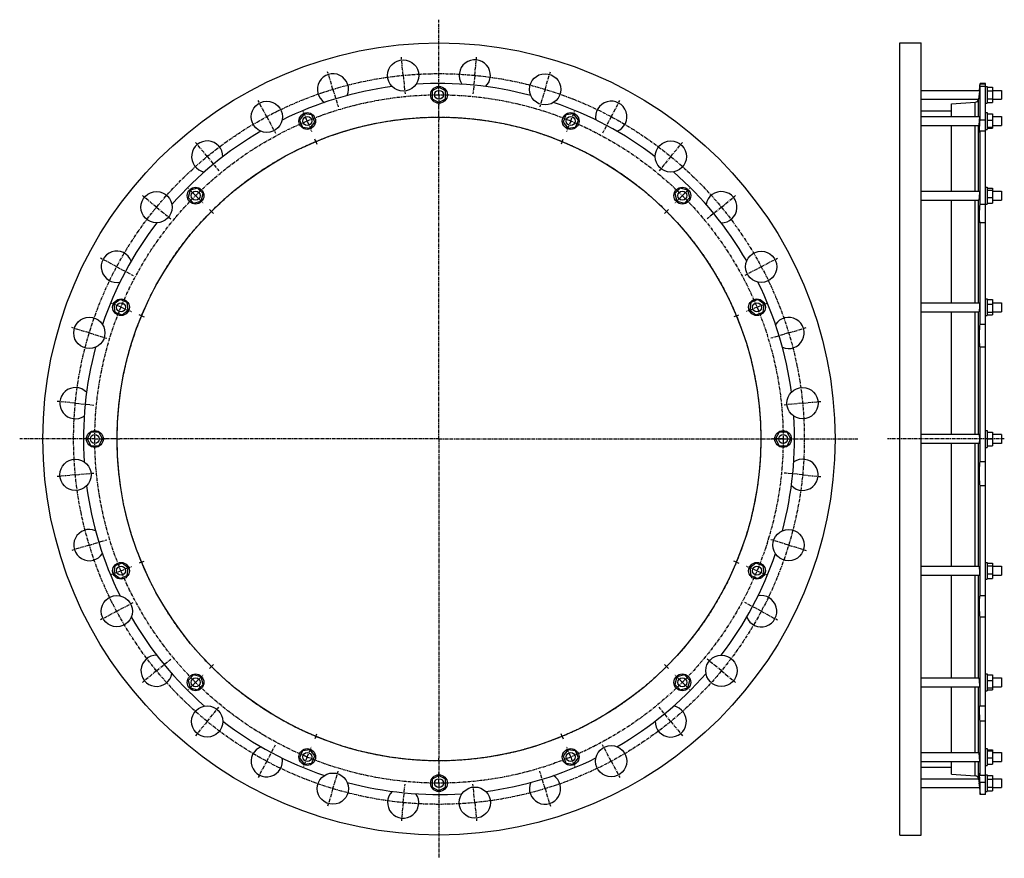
# Model space of a CAD drawing. Header units: millimetres. Extents: x -1542 to 223, y -634 to 869.
import ezdxf

# ---------------------------------------------------------------- set-up
doc = ezdxf.new("R2010")
doc.units = ezdxf.units.MM
doc.header["$LTSCALE"] = 16.335
doc.linetypes.add('CENTER', pattern=[0.6, 0.375, -0.075, 0.075, -0.075])
doc.layers.get('0').update_dxf_attribs({"linetype": 'CONTINUOUS'})
for name, color, linetype in [('AXES', 7, 'CONTINUOUS'), ('DEFAULT_1', 7, 'CENTER'), ('ROUNDS', 7, 'CONTINUOUS')]:
    doc.layers.add(name, color=color, linetype=linetype)

msp = doc.modelspace()

# ---------------------------------------------------------------- linework, layer by layer
at = {"color": 7, "linetype": 'Continuous'}
for p, q in [((35.8, -592.3), (35.8, 827.7)), ((35.8, 827.7), (73.8, 827.7)), ((73.8, -592.3), (73.8, 827.7)), ((-790.7, 748.5), (-802.7, 741.6)), ((-802.7, 741.6), (-802.7, 727.7)), ((-778.7, 741.6), (-790.7, 748.5)), ((-778.7, 727.7), (-778.7, 741.6)), ((188.8, 755), (179.3, 755)), ((188.8, 749.7), (191.8, 749.7)), ((191.8, 749.7), (191.8, 719.7)), ((191.8, 748.5), (201.8, 748.5)), ((191.8, 741.6), (201.8, 741.6)), ((201.8, 748.5), (201.8, 720.8)), ((-802.7, 727.7), (-790.7, 720.8)), ((-790.7, 720.8), (-778.7, 727.7)), ((191.8, 727.7), (201.8, 727.7)), ((128.3, 695.7), (128.3, 718.8)), ((188.8, 719.7), (191.8, 719.7)), ((191.8, 720.8), (201.8, 720.8)), ((-1032.1, 700.5), (-1040.5, 689.5)), ((-1040.5, 689.5), (-1035.2, 676.7)), ((-1018.4, 698.7), (-1032.1, 700.5)), ((-1013.1, 685.9), (-1018.4, 698.7)), ((-563, 698.7), (-568.3, 685.9)), ((-549.3, 700.5), (-563, 698.7)), ((-540.8, 689.5), (-549.3, 700.5)), ((-546.1, 676.7), (-540.8, 689.5)), ((73.8, 705.8), (128.3, 705.8)), ((188.8, 702.7), (191.8, 702.7)), ((191.8, 702.7), (191.8, 672.7)), ((191.8, 700.5), (201.8, 700.5)), ((191.8, 689.5), (201.8, 689.5)), ((201.8, 700.5), (201.8, 674.9)), ((-1035.2, 676.7), (-1021.5, 674.9)), ((-1021.5, 674.9), (-1013.1, 685.9)), ((-568.3, 685.9), (-559.9, 674.9)), ((-559.9, 674.9), (-546.1, 676.7)), ((128.3, 561.9), (128.3, 679.7)), ((188.8, 672.7), (191.8, 672.7)), ((191.8, 676.7), (201.8, 676.7)), ((191.8, 674.9), (201.8, 674.9)), ((-1223.4, 567.3), (-1236.8, 563.7)), ((-1213.6, 557.5), (-1223.4, 567.3)), ((-358, 567.3), (-367.8, 557.5)), ((-344.6, 563.7), (-358, 567.3)), ((188.8, 568.9), (191.8, 568.9)), ((191.8, 568.9), (191.8, 538.9)), ((191.8, 567.3), (201.8, 567.3)), ((201.8, 567.3), (201.8, 540.6)), ((-1236.8, 563.7), (-1240.3, 550.4)), ((-1240.3, 550.4), (-1230.5, 540.6)), ((-1217.2, 544.2), (-1213.6, 557.5)), ((-367.8, 557.5), (-364.2, 544.2)), ((-350.8, 540.6), (-341, 550.4)), ((-341, 550.4), (-344.6, 563.7)), ((191.8, 563.7), (201.8, 563.7)), ((191.8, 550.4), (201.8, 550.4)), ((-1230.5, 540.6), (-1217.2, 544.2)), ((-364.2, 544.2), (-350.8, 540.6)), ((128.3, 361.8), (128.3, 545.9)), ((188.8, 538.9), (191.8, 538.9)), ((191.8, 540.6), (201.8, 540.6)), ((-1362.5, 367.5), (-1373.5, 359.1)), ((-1373.5, 359.1), (-1371.7, 345.3)), ((-1349.7, 362.2), (-1362.5, 367.5)), ((-1347.9, 348.5), (-1349.7, 362.2)), ((-231.6, 362.2), (-233.4, 348.5)), ((-218.8, 367.5), (-231.6, 362.2)), ((-207.8, 359.1), (-218.8, 367.5)), ((-209.6, 345.3), (-207.8, 359.1)), ((188.8, 368.8), (191.8, 368.8)), ((191.8, 368.8), (191.8, 338.8)), ((191.8, 367.5), (201.8, 367.5)), ((191.8, 359.1), (201.8, 359.1)), ((201.8, 367.5), (201.8, 340)), ((-1371.7, 345.3), (-1358.9, 340)), ((-1358.9, 340), (-1347.9, 348.5)), ((-233.4, 348.5), (-222.4, 340)), ((-222.4, 340), (-209.6, 345.3)), ((128.3, 125.7), (128.3, 345.8)), ((188.8, 338.8), (191.8, 338.8)), ((191.8, 345.3), (201.8, 345.3)), ((191.8, 340), (201.8, 340)), ((-1414.6, 129.7), (-1421.5, 117.7)), ((-1400.7, 129.7), (-1414.6, 129.7)), ((-1393.8, 117.7), (-1400.7, 129.7)), ((-180.6, 129.7), (-187.5, 117.7)), ((-166.7, 129.7), (-180.6, 129.7)), ((-159.8, 117.7), (-166.7, 129.7)), ((188.8, 132.7), (191.8, 132.7)), ((191.8, 132.7), (191.8, 102.7)), ((191.8, 129.7), (201.8, 129.7)), ((201.8, 129.7), (201.8, 105.7)), ((217.8, 125.7), (201.8, 125.7)), ((-1421.5, 117.7), (-1414.6, 105.7)), ((-1400.7, 105.7), (-1393.8, 117.7)), ((-187.5, 117.7), (-180.6, 105.7)), ((-166.7, 105.7), (-159.8, 117.7)), ((128.3, -110.5), (128.3, 109.7)), ((191.8, 117.7), (201.8, 117.7)), ((217.8, 109.7), (201.8, 109.7)), ((-1414.6, 105.7), (-1400.7, 105.7)), ((-180.6, 105.7), (-166.7, 105.7)), ((188.8, 102.7), (191.8, 102.7)), ((191.8, 105.7), (201.8, 105.7)), ((-1358.9, -104.7), (-1371.7, -110)), ((-1347.9, -113.1), (-1358.9, -104.7)), ((-222.4, -104.7), (-233.4, -113.1)), ((-209.6, -110), (-222.4, -104.7)), ((188.8, -103.5), (191.8, -103.5)), ((191.8, -103.5), (191.8, -133.5)), ((191.8, -104.7), (201.8, -104.7)), ((201.8, -104.7), (201.8, -132.2)), ((-1371.7, -110), (-1373.5, -123.8)), ((-1349.7, -126.9), (-1347.9, -113.1)), ((-233.4, -113.1), (-231.6, -126.9)), ((-207.8, -123.8), (-209.6, -110)), ((191.8, -110), (201.8, -110)), ((-1373.5, -123.8), (-1362.5, -132.2)), ((-1362.5, -132.2), (-1349.7, -126.9)), ((-231.6, -126.9), (-218.8, -132.2)), ((-218.8, -132.2), (-207.8, -123.8)), ((128.3, -310.6), (128.3, -126.5)), ((188.8, -133.5), (191.8, -133.5)), ((191.8, -123.8), (201.8, -123.8)), ((191.8, -132.2), (201.8, -132.2)), ((-1230.5, -305.2), (-1240.3, -315)), ((-1240.3, -315), (-1236.8, -328.4)), ((-1217.2, -308.8), (-1230.5, -305.2)), ((-1213.6, -322.2), (-1217.2, -308.8)), ((-364.2, -308.8), (-367.8, -322.2)), ((-350.8, -305.2), (-364.2, -308.8)), ((-341, -315), (-350.8, -305.2)), ((-344.6, -328.4), (-341, -315)), ((188.8, -303.6), (191.8, -303.6)), ((191.8, -303.6), (191.8, -333.6)), ((191.8, -305.2), (201.8, -305.2)), ((191.8, -315), (201.8, -315)), ((201.8, -305.2), (201.8, -332)), ((-1236.8, -328.4), (-1223.4, -332)), ((-1223.4, -332), (-1213.6, -322.2)), ((-367.8, -322.2), (-358, -332)), ((-358, -332), (-344.6, -328.4)), ((128.3, -444.4), (128.3, -326.6)), ((188.8, -333.6), (191.8, -333.6)), ((191.8, -328.4), (201.8, -328.4)), ((191.8, -332), (201.8, -332)), ((-1021.5, -439.6), (-1035.2, -441.4)), ((-1013.1, -450.6), (-1021.5, -439.6)), ((-559.9, -439.6), (-568.3, -450.6)), ((-546.1, -441.4), (-559.9, -439.6)), ((188.8, -437.4), (191.8, -437.4)), ((191.8, -437.4), (191.8, -467.4)), ((191.8, -439.6), (201.8, -439.6)), ((201.8, -439.6), (201.8, -465.2)), ((-1035.2, -441.4), (-1040.5, -454.2)), ((-1040.5, -454.2), (-1032.1, -465.2)), ((-1018.4, -463.4), (-1013.1, -450.6)), ((-568.3, -450.6), (-563, -463.4)), ((-549.3, -465.2), (-540.8, -454.2)), ((-540.8, -454.2), (-546.1, -441.4)), ((191.8, -441.4), (201.8, -441.4)), ((191.8, -454.2), (201.8, -454.2)), ((-1032.1, -465.2), (-1018.4, -463.4)), ((-563, -463.4), (-549.3, -465.2)), ((73.8, -470.4), (128.3, -470.4)), ((128.3, -483.4), (128.3, -460.4)), ((188.8, -467.4), (191.8, -467.4)), ((191.8, -465.2), (201.8, -465.2)), ((-790.7, -485.5), (-802.7, -492.4)), ((-802.7, -492.4), (-802.7, -506.3)), ((-778.7, -492.4), (-790.7, -485.5)), ((-778.7, -506.3), (-778.7, -492.4)), ((188.8, -484.3), (191.8, -484.3)), ((191.8, -484.3), (191.8, -514.3)), ((191.8, -485.5), (201.8, -485.5)), ((191.8, -492.4), (201.8, -492.4)), ((201.8, -485.5), (201.8, -513.2)), ((-802.7, -506.3), (-790.7, -513.2)), ((-790.7, -513.2), (-778.7, -506.3)), ((191.8, -506.3), (201.8, -506.3)), ((188.8, -519.6), (179.3, -519.6)), ((188.8, -514.3), (191.8, -514.3)), ((191.8, -513.2), (201.8, -513.2)), ((35.8, -592.3), (73.8, -592.3))]:
    msp.add_line(p, q, dxfattribs=at)
for centre, radius in [((-790.7, 117.7), 710), ((-790.7, 734.7), 15), ((-790.7, 117.7), 577), ((-1026.8, 687.7), 15), ((-554.6, 687.7), 15), ((-1227, 553.9), 15), ((-354.4, 553.9), 15), ((-1360.7, 353.8), 15), ((-220.6, 353.8), 15), ((-1407.7, 117.7), 15), ((-173.7, 117.7), 15), ((-1360.7, -118.5), 15), ((-220.6, -118.5), 15), ((-1227, -318.6), 15), ((-354.4, -318.6), 15), ((-1026.8, -452.4), 15), ((-554.6, -452.4), 15), ((-790.7, -499.3), 15)]:
    msp.add_circle(centre, radius, dxfattribs=at)
at = {"layer": 'AXES', "color": 7, "linetype": 'CENTER'}
for p, q in [((-790.7, 747.7), (-790.7, 869.4)), ((-854.9, 769.5), (-858.1, 802.4)), ((-726.5, 769.5), (-723.2, 802.4)), ((-980.8, 744.5), (-990.4, 776)), ((-854.9, 769.5), (-851.6, 736.7)), ((-726.5, 769.5), (-729.7, 736.7)), ((-600.5, 744.5), (-591, 776)), ((-980.8, 744.5), (-971.2, 712.9)), ((-790.7, 734.7), (-790.7, 747.7)), ((-600.5, 744.5), (-610.1, 712.9)), ((-1099.4, 695.3), (-1115, 724.4)), ((-790.7, 734.7), (-790.7, 721.7)), ((-481.9, 695.3), (-466.4, 724.4)), ((-790.7, 699.7), (-790.7, 721.7)), ((-1099.4, 695.3), (-1083.9, 666.2)), ((-1026.8, 687.7), (-1031.8, 699.7)), ((-790.7, 694.7), (-790.7, 699.7)), ((-790.7, 694.7), (-790.7, 689.7)), ((-790.7, 117.7), (-790.7, 689.7)), ((-554.6, 687.7), (-549.6, 699.7)), ((-481.9, 695.3), (-497.5, 666.2)), ((-1026.8, 687.7), (-1021.8, 675.7)), ((-554.6, 687.7), (-559.5, 675.7)), ((-1011.5, 650.7), (-1013.4, 655.4)), ((-569.9, 650.7), (-568, 655.4)), ((-1206.2, 624), (-1227.1, 649.5)), ((-1011.5, 650.7), (-1009.6, 646.1)), ((-569.9, 650.7), (-571.8, 646.1)), ((-375.1, 624), (-354.2, 649.5)), ((-1206.2, 624), (-1185.3, 598.5)), ((-375.1, 624), (-396.1, 598.5)), ((-1297, 533.2), (-1322.5, 554.1)), ((-1227, 553.9), (-1236.2, 563.1)), ((-1227, 553.9), (-1217.8, 544.8)), ((-354.4, 553.9), (-363.6, 544.8)), ((-354.4, 553.9), (-345.2, 563.1)), ((-284.4, 533.2), (-258.8, 554.1)), ((-1297, 533.2), (-1271.5, 512.3)), ((-284.4, 533.2), (-309.9, 512.3)), ((-1198.7, 525.7), (-1202.2, 529.2)), ((-1198.7, 525.7), (-1195.1, 522.1)), ((-382.7, 525.7), (-386.2, 522.1)), ((-382.7, 525.7), (-379.1, 529.2)), ((-1368.3, 426.4), (-1397.4, 442)), ((-213, 426.4), (-183.9, 442)), ((-1368.3, 426.4), (-1339.2, 410.9)), ((-213, 426.4), (-242.1, 410.9)), ((-1360.7, 353.8), (-1372.7, 358.8)), ((-1360.7, 353.8), (-1348.7, 348.8)), ((-220.6, 353.8), (-232.7, 348.8)), ((-220.6, 353.8), (-208.6, 358.8)), ((-1323.8, 338.5), (-1328.4, 340.4)), ((-1323.8, 338.5), (-1319.1, 336.6)), ((-257.6, 338.5), (-262.2, 336.6)), ((-257.6, 338.5), (-253, 340.4)), ((-1417.5, 307.8), (-1449, 317.4)), ((-1417.5, 307.8), (-1385.9, 298.2)), ((-163.9, 307.8), (-195.5, 298.2)), ((-163.9, 307.8), (-132.3, 317.4)), ((-1442.5, 181.9), (-1475.4, 185.1)), ((-1442.5, 181.9), (-1409.7, 178.6)), ((-138.8, 181.9), (-171.7, 178.6)), ((-138.8, 181.9), (-106, 185.1)), ((-1420.7, 117.7), (-1542.4, 117.7)), ((-1407.7, 117.7), (-1420.7, 117.7)), ((-1407.7, 117.7), (-1394.7, 117.7)), ((-1372.7, 117.7), (-1394.7, 117.7)), ((-1367.7, 117.7), (-1372.7, 117.7)), ((-1367.7, 117.7), (-1362.7, 117.7)), ((-790.7, 117.7), (-1362.7, 117.7)), ((-790.7, 117.7), (-790.7, -454.3)), ((-790.7, 117.7), (-39, 117.7)), ((222.8, 117.7), (13.6, 117.7)), ((-1442.5, 53.5), (-1475.4, 50.2)), ((-1442.5, 53.5), (-1409.7, 56.7)), ((-138.8, 53.5), (-171.7, 56.7)), ((-138.8, 53.5), (-106, 50.2)), ((-1417.5, -72.5), (-1385.9, -62.9)), ((-163.9, -72.5), (-195.5, -62.9)), ((-1417.5, -72.5), (-1449, -82.1)), ((-163.9, -72.5), (-132.3, -82.1)), ((-1323.8, -103.1), (-1328.4, -105.1)), ((-1323.8, -103.1), (-1319.1, -101.2)), ((-257.6, -103.1), (-262.2, -101.2)), ((-257.6, -103.1), (-253, -105.1)), ((-1360.7, -118.5), (-1372.7, -123.4)), ((-1360.7, -118.5), (-1348.7, -113.5)), ((-220.6, -118.5), (-232.7, -113.5)), ((-220.6, -118.5), (-208.6, -123.4)), ((-1368.3, -191.1), (-1339.2, -175.5)), ((-213, -191.1), (-242.1, -175.5)), ((-1368.3, -191.1), (-1397.4, -206.7)), ((-213, -191.1), (-183.9, -206.7)), ((-1297, -297.9), (-1271.5, -276.9)), ((-284.4, -297.9), (-309.9, -276.9)), ((-1297, -297.9), (-1322.5, -318.8)), ((-1198.7, -290.3), (-1202.2, -293.9)), ((-1198.7, -290.3), (-1195.1, -286.8)), ((-382.7, -290.3), (-386.2, -286.8)), ((-382.7, -290.3), (-379.1, -293.9)), ((-284.4, -297.9), (-258.8, -318.8)), ((-1227, -318.6), (-1217.8, -309.4)), ((-354.4, -318.6), (-363.6, -309.4)), ((-1227, -318.6), (-1236.2, -327.8)), ((-354.4, -318.6), (-345.2, -327.8)), ((-1206.2, -388.7), (-1185.3, -363.1)), ((-375.1, -388.7), (-396.1, -363.1)), ((-1206.2, -388.7), (-1227.1, -414.2)), ((-375.1, -388.7), (-354.2, -414.2)), ((-1011.5, -415.4), (-1013.4, -420)), ((-1011.5, -415.4), (-1009.6, -410.8)), ((-569.9, -415.4), (-571.8, -410.8)), ((-569.9, -415.4), (-568, -420)), ((-1099.4, -460), (-1083.9, -430.9)), ((-1026.8, -452.4), (-1021.8, -440.4)), ((-554.6, -452.4), (-559.5, -440.4)), ((-481.9, -460), (-497.5, -430.9)), ((-1026.8, -452.4), (-1031.8, -464.4)), ((-790.7, -459.3), (-790.7, -454.3)), ((-554.6, -452.4), (-549.6, -464.4)), ((-1099.4, -460), (-1115, -489.1)), ((-790.7, -459.3), (-790.7, -486.3)), ((-481.9, -460), (-466.4, -489.1)), ((-980.8, -509.1), (-971.2, -477.6)), ((-790.7, -499.3), (-790.7, -486.3)), ((-600.5, -509.1), (-610.1, -477.6)), ((-980.8, -509.1), (-990.4, -540.7)), ((-854.9, -534.2), (-851.6, -501.3)), ((-790.7, -499.3), (-790.7, -634)), ((-726.5, -534.2), (-729.7, -501.3)), ((-600.5, -509.1), (-591, -540.7)), ((-854.9, -534.2), (-858.1, -567)), ((-726.5, -534.2), (-723.2, -567))]:
    msp.add_line(p, q, dxfattribs=at)
at = {"layer": 'AXES', "color": 7, "linetype": 'Continuous'}
for p, q in [((73.8, 742.7), (178.2, 742.7)), ((178.2, 742.7), (177.5, 734.7)), ((178.2, 742.7), (179.3, 755)), ((179.3, 753.6), (179.3, 755)), ((188.8, 753.6), (179.3, 753.6)), ((179.3, 689.5), (179.3, 749.4)), ((188.8, 749.4), (179.3, 749.4)), ((188.8, -519.6), (188.8, 755)), ((201.8, 742.7), (217.8, 742.7)), ((217.8, 742.7), (217.8, 726.7)), ((73.8, 726.7), (176.7, 726.7)), ((177.6, 736.1), (176.8, 727.1)), ((177.2, 731.9), (177.2, 731.2)), ((201.8, 726.7), (217.8, 726.7)), ((73.8, 695.7), (178.1, 695.7)), ((188.8, 689.5), (179.3, 689.5)), ((201.8, 695.7), (217.8, 695.7)), ((217.8, 695.7), (217.8, 679.7)), ((73.8, 679.7), (176.8, 679.7)), ((201.8, 679.7), (217.8, 679.7)), ((179.3, 538.3), (179.3, 669.3)), ((188.8, 669.3), (179.3, 669.3)), ((73.8, 561.9), (178, 561.9)), ((201.8, 561.9), (217.8, 561.9)), ((217.8, 561.9), (217.8, 545.9)), ((73.8, 545.9), (177, 545.9)), ((188.8, 538.3), (179.3, 538.3)), ((201.8, 545.9), (217.8, 545.9)), ((179.3, 323), (179.3, 505.2)), ((188.8, 505.2), (179.3, 505.2)), ((73.8, 361.8), (177.8, 361.8)), ((201.8, 361.8), (217.8, 361.8)), ((217.8, 361.8), (217.8, 345.8)), ((73.8, 345.8), (177.2, 345.8)), ((201.8, 345.8), (217.8, 345.8)), ((188.8, 323), (179.3, 323)), ((179.3, 76.5), (179.3, 282.1)), ((188.8, 282.1), (179.3, 282.1)), ((177.5, 125.7), (73.8, 125.7)), ((217.8, 125.7), (217.8, 109.7)), ((177.5, 109.7), (73.8, 109.7)), ((188.8, 76.5), (179.3, 76.5)), ((188.8, 33.9), (179.3, 33.9)), ((179.3, -163.7), (179.3, 33.9)), ((73.8, -110.5), (177.2, -110.5)), ((201.8, -110.5), (217.8, -110.5)), ((217.8, -110.5), (217.8, -126.5)), ((73.8, -126.5), (177.8, -126.5)), ((201.8, -126.5), (217.8, -126.5)), ((188.8, -163.7), (179.3, -163.7)), ((188.8, -201.5), (179.3, -201.5)), ((179.3, -361.1), (179.3, -201.5)), ((73.8, -310.6), (177, -310.6)), ((201.8, -310.6), (217.8, -310.6)), ((217.8, -310.6), (217.8, -326.6)), ((73.8, -326.6), (178, -326.6)), ((201.8, -326.6), (217.8, -326.6)), ((188.8, -361.1), (179.3, -361.1)), ((188.8, -388.3), (179.3, -388.3)), ((179.3, -485.6), (179.3, -388.3)), ((73.8, -444.4), (176.8, -444.4)), ((201.8, -444.4), (217.8, -444.4)), ((217.8, -444.4), (217.8, -460.4)), ((73.8, -460.4), (178.1, -460.4)), ((201.8, -460.4), (217.8, -460.4)), ((73.8, -491.3), (176.7, -491.3)), ((176.8, -491.8), (177.5, -499.3)), ((177, -494.1), (177.1, -495.3)), ((188.8, -485.6), (179.3, -485.6)), ((201.8, -491.3), (217.8, -491.3)), ((217.8, -491.3), (217.8, -507.3)), ((73.8, -507.3), (178.2, -507.3)), ((177.4, -498.6), (178.2, -507.3)), ((177.9, -503.6), (177.9, -504.2)), ((178.2, -507.2), (179.3, -519.6)), ((188.8, -498.1), (179.3, -498.1)), ((179.3, -519.6), (179.3, -498.1)), ((201.8, -507.3), (217.8, -507.3))]:
    msp.add_line(p, q, dxfattribs=at)
at = {"layer": 'AXES', "color": 9, "linetype": 'Continuous'}
for p, q in [((176.8, 695.7), (176.8, 727.1)), ((176.8, 561.9), (176.8, 679.7)), ((176.8, 361.8), (176.8, 545.9)), ((176.8, 125.7), (176.8, 345.8)), ((176.8, -110.5), (176.8, 109.7)), ((176.8, -310.6), (176.8, -126.5)), ((176.8, -444.4), (176.8, -326.6)), ((176.8, -491.8), (176.8, -460.4))]:
    msp.add_line(p, q, dxfattribs=at)
at = {"layer": 'AXES', "color": 7, "linetype": 'Continuous'}
for points in [[(177, 729.5), (176.9, 727.7), (176.8, 727.4), (176.8, 727.1)], [(178.1, -505.7), (178.1, -506.1), (178.1, -506.5)], [(178.1, -506.5), (178.2, -507), (178.2, -507.2)]]:
    msp.add_lwpolyline(points, dxfattribs=at)
for centre, radius in [((-854.9, 769.5), 28), ((-600.5, 744.5), 28), ((-790.7, 734.7), 8), ((-1099.4, 695.3), 28), ((-1026.8, 687.7), 8), ((-554.6, 687.7), 8), ((-375.1, 624), 28), ((-1297, 533.2), 28), ((-1227, 553.9), 8), ((-354.4, 553.9), 8), ((-213, 426.4), 28), ((-1360.7, 353.8), 8), ((-220.6, 353.8), 8), ((-1417.5, 307.8), 28), ((-138.8, 181.9), 28), ((-1407.7, 117.7), 8), ((-173.7, 117.7), 8), ((-1442.5, 53.5), 28), ((-163.9, -72.5), 28), ((-1360.7, -118.5), 8), ((-220.6, -118.5), 8), ((-1368.3, -191.1), 28), ((-284.4, -297.9), 28), ((-1227, -318.6), 8), ((-354.4, -318.6), 8), ((-1206.2, -388.7), 28), ((-481.9, -460), 28), ((-1026.8, -452.4), 8), ((-554.6, -452.4), 8), ((-980.8, -509.1), 28), ((-790.7, -499.3), 8), ((-726.5, -534.2), 28)]:
    msp.add_circle(centre, radius, dxfattribs=at)
at = {"layer": 'AXES', "color": 7, "linetype": 'CENTER'}
for radius in [655, 617, 577]:
    msp.add_circle((-790.7, 117.7), radius, dxfattribs=at)
at = {"layer": 'AXES', "color": 7, "linetype": 'Continuous'}
for centre, radius, start, end in [((-726.5, 769.5), 28, 314.03, 214.7282), ((-980.8, 744.5), 28, 336.53, 237.2282), ((-790.7, 117.7), 637.3, 97.5491, 116.2009), ((-790.7, 117.7), 637.3, 75.0491, 93.7009), ((170.5, 727.7), 6.36, 273.4574, 350.7844), ((170.6, 727.7), 6.19, 350.6636, 354.7916), ((-790.7, 117.7), 637.3, 52.5491, 71.2009), ((-481.9, 695.3), 28, 291.53, 192.2282), ((-790.7, 117.7), 637.3, 120.0491, 138.7009), ((-1206.2, 624), 28, 359.03, 259.7282), ((-790.7, 117.7), 637.3, 30.0491, 48.7009), ((-284.4, 533.2), 28, 269.03, 169.7282), ((-790.7, 117.7), 637.3, 142.5491, 161.2009), ((-1368.3, 426.4), 28, 21.53, 282.2282), ((-790.7, 117.7), 637.3, 7.5491, 26.2009), ((-163.9, 307.8), 28, 246.53, 147.2282), ((-790.7, 117.7), 637.3, 165.0491, 183.7009), ((-1442.5, 181.9), 28, 44.03, 304.7282), ((-790.7, 117.7), 637.3, 345.0491, 3.7009), ((-138.8, 53.5), 28, 224.03, 124.7282), ((-790.7, 117.7), 637.3, 187.5491, 206.2009), ((-1417.5, -72.5), 28, 66.53, 327.2282), ((-790.7, 117.7), 637.3, 322.5491, 341.2009), ((-213, -191.1), 28, 201.53, 102.2282), ((-790.7, 117.7), 637.3, 210.0491, 228.7009), ((-1297, -297.9), 28, 89.03, 349.7282), ((-790.7, 117.7), 637.3, 300.0491, 318.7009), ((-375.1, -388.7), 28, 179.03, 79.7282), ((-790.7, 117.7), 637.3, 232.5491, 251.2009), ((-1099.4, -460), 28, 111.53, 12.2282), ((-790.7, 117.7), 637.3, 277.5491, 296.2009), ((-600.5, -509.1), 28, 156.53, 57.2282), ((170.5, -492.4), 6.36, 9.2156, 86.5426), ((170.6, -492.3), 6.2, 5.2104, 9.3344), ((-790.7, 117.7), 637.3, 255.0491, 273.7009), ((-854.9, -534.2), 28, 134.03, 34.7282)]:
    msp.add_arc(centre, radius, start, end, dxfattribs=at)
for points, knots in [([(178.4, 741.5), (178.4, 741.5), (178.4, 741.5), (178.4, 741.5), (178.4, 741.5), (178.4, 741.6), (178.4, 741.6), (178.4, 741.7), (178.4, 741.8), (178.4, 742), (178.4, 742.1), (178.4, 742.3), (178.4, 742.6), (178.4, 742.9), (178.5, 743.4), (178.5, 744), (178.6, 744.8), (178.6, 745.6), (178.7, 746.5), (178.8, 747.5), (178.9, 749), (179.1, 751.1), (179.2, 752.7), (179.3, 753.6)], [0, 0, 0, 0, 0.000397, 0.001226, 0.002559, 0.00441, 0.009681, 0.017052, 0.026519, 0.038078, 0.051717, 0.067426, 0.08519, 0.104992, 0.150636, 0.204189, 0.26545, 0.33419, 0.410152, 0.493051, 0.58258, 0.78017, 1, 1, 1, 1]), ([(179.3, 749.4), (179.2, 748.8), (179.1, 747.7), (179, 746.4), (178.9, 745.4), (178.8, 744.7), (178.7, 744.1), (178.7, 743.6), (178.6, 743.1), (178.6, 742.7), (178.5, 742.3), (178.5, 742.1), (178.5, 741.9), (178.5, 741.8), (178.4, 741.7), (178.4, 741.6), (178.4, 741.6), (178.4, 741.5), (178.4, 741.5), (178.4, 741.5), (178.4, 741.5), (178.4, 741.5)], [0, 0, 0, 0, 0.224653, 0.423924, 0.513445, 0.595934, 0.671195, 0.739049, 0.799333, 0.851904, 0.896636, 0.933422, 0.948808, 0.962176, 0.973521, 0.982837, 0.990121, 0.995376, 0.998619, 0.999514, 1, 1, 1, 1]), ([(178.1, 695.7), (178.2, 695.7), (178.2, 695.7), (178.2, 695.7), (178.2, 695.6), (178.2, 695.6), (178.2, 695.4), (178.2, 695.3), (178.2, 695.1), (178.2, 694.7), (178.2, 694.2), (178.2, 693.6), (178.1, 692.9), (178.1, 692.1), (178, 691.3), (178, 690.4), (177.9, 689.4), (177.8, 688.1), (177.7, 686.5), (177.5, 685.3), (177.5, 684.6)], [0, 0, 0, 0, 0.001948, 0.003754, 0.006194, 0.013033, 0.02251, 0.034611, 0.049299, 0.086227, 0.132755, 0.188184, 0.251671, 0.322253, 0.398855, 0.480319, 0.565416, 0.652866, 0.829587, 1, 1, 1, 1]), ([(178.7, 667.3), (178.7, 667.3), (178.7, 667.3), (178.6, 667.3), (178.6, 667.4), (178.6, 667.4), (178.6, 667.5), (178.5, 667.6), (178.5, 667.7), (178.5, 668), (178.5, 668.2), (178.4, 668.6), (178.4, 668.9), (178.4, 669.4), (178.4, 670), (178.4, 671), (178.4, 672.2), (178.4, 673.6), (178.5, 675.2), (178.6, 677.6), (178.7, 680.8), (179, 685), (179.2, 688), (179.3, 689.5)], [0, 0, 0, 0, 0.001191, 0.002591, 0.004366, 0.006599, 0.009331, 0.012585, 0.020698, 0.030987, 0.04346, 0.058112, 0.074925, 0.093875, 0.114933, 0.163227, 0.21947, 0.283263, 0.354145, 0.431601, 0.603932, 0.795247, 1, 1, 1, 1]), ([(177.5, 684.6), (177.5, 684.3), (177.4, 683.6), (177.3, 682.7), (177.2, 681.9), (177.1, 681.4), (177.1, 681.1), (177, 680.8), (177, 680.5), (177, 680.2), (176.9, 680.1), (176.9, 679.9), (176.9, 679.8), (176.8, 679.7), (176.8, 679.7), (176.8, 679.7), (176.8, 679.7)], [0, 0, 0, 0, 0.211215, 0.404743, 0.576437, 0.65292, 0.722597, 0.785091, 0.840062, 0.887216, 0.9263, 0.957117, 0.979541, 0.993575, 0.997588, 1, 1, 1, 1]), ([(179.3, 669.3), (179.3, 669.2), (179.2, 668.9), (179.1, 668.5), (179.1, 668.1), (179, 667.8), (178.9, 667.6), (178.8, 667.5), (178.8, 667.4), (178.8, 667.3), (178.7, 667.3), (178.7, 667.3)], [0, 0, 0, 0, 0.222489, 0.41718, 0.583688, 0.721788, 0.831416, 0.912862, 0.943364, 0.967474, 1, 1, 1, 1]), ([(177.5, 548.3), (177.5, 548.1), (177.4, 547.8), (177.3, 547.3), (177.3, 546.9), (177.2, 546.6), (177.2, 546.3), (177.1, 546.2), (177.1, 546.1), (177.1, 546), (177, 546), (177, 545.9), (177, 545.9)], [0, 0, 0, 0, 0.219365, 0.414407, 0.583323, 0.724574, 0.836954, 0.882062, 0.919715, 0.949955, 0.972968, 1, 1, 1, 1]), ([(178, 561.9), (178, 561.9), (178, 561.9), (178, 561.9), (178, 561.9), (178.1, 561.9), (178.1, 561.8), (178.1, 561.7), (178.1, 561.6), (178.1, 561.4), (178.2, 561.2), (178.2, 560.9), (178.2, 560.5), (178.2, 559.8), (178.2, 559), (178.2, 558), (178.1, 557), (178.1, 555.9), (178, 554.3), (177.9, 552.4), (177.7, 550.3), (177.6, 548.9), (177.5, 548.3)], [0, 0, 0, 0, 0.001386, 0.003127, 0.005448, 0.008443, 0.012153, 0.016596, 0.027709, 0.041784, 0.058773, 0.078602, 0.101174, 0.154061, 0.216317, 0.286599, 0.363379, 0.444986, 0.529647, 0.70077, 0.862111, 1, 1, 1, 1]), ([(179.3, 505.2), (179.3, 505.2), (179.2, 505.2), (179.1, 505.3), (179.1, 505.4), (179, 505.7), (178.9, 506), (178.8, 506.3), (178.8, 506.8), (178.7, 507.4), (178.6, 508.2), (178.5, 509.5), (178.4, 511.3), (178.4, 513.3), (178.4, 515.5), (178.4, 517.9), (178.5, 521.5), (178.6, 526.3), (178.9, 532.2), (179.2, 536.3), (179.3, 538.3)], [0, 0, 0, 0, 0.003672, 0.00608, 0.008972, 0.016353, 0.025989, 0.03793, 0.052183, 0.06873, 0.08754, 0.131756, 0.184369, 0.244788, 0.312317, 0.386166, 0.465462, 0.636586, 0.817606, 1, 1, 1, 1]), ([(177.8, 361.8), (177.8, 361.8), (177.8, 361.8), (177.8, 361.7), (177.8, 361.7), (177.9, 361.7), (177.9, 361.6), (177.9, 361.5), (178, 361.3), (178, 361), (178.1, 360.7), (178.1, 360.4), (178.1, 359.8), (178.2, 359), (178.2, 357.9), (178.2, 356.6), (178.2, 355.3), (178.2, 354), (178.1, 352.2), (178, 350.5), (177.8, 348.9), (177.7, 347.9), (177.6, 347.1), (177.5, 346.6), (177.5, 346.4)], [0, 0, 0, 0, 0.001876, 0.004154, 0.007092, 0.010812, 0.015368, 0.020786, 0.034236, 0.051158, 0.071473, 0.095058, 0.121757, 0.18373, 0.255626, 0.33535, 0.420555, 0.508723, 0.59725, 0.765042, 0.839426, 0.904547, 0.958564, 1, 1, 1, 1]), ([(177.5, 346.4), (177.5, 346.3), (177.4, 346.1), (177.4, 346), (177.3, 345.9), (177.3, 345.8), (177.2, 345.8), (177.2, 345.8)], [0, 0, 0, 0, 0.397458, 0.692535, 0.802214, 0.887897, 1, 1, 1, 1]), ([(179.3, 282.1), (179.2, 282.5), (179.1, 283.5), (178.9, 285.2), (178.7, 287.1), (178.6, 289.2), (178.5, 291.6), (178.4, 295.1), (178.4, 299.8), (178.4, 305.7), (178.6, 311.7), (178.9, 317.5), (179.2, 321.2), (179.3, 323)], [0, 0, 0, 0, 0.033318, 0.073525, 0.120199, 0.172824, 0.2308, 0.293459, 0.429846, 0.57558, 0.72379, 0.8675, 1, 1, 1, 1]), ([(177.5, 125.7), (177.5, 125.7), (177.5, 125.7), (177.6, 125.6), (177.6, 125.6), (177.6, 125.5), (177.7, 125.4), (177.7, 125.3), (177.8, 125), (177.8, 124.7), (177.9, 124.3), (177.9, 123.8), (178, 123.1), (178.1, 122.1), (178.2, 120.7), (178.2, 119.2), (178.2, 117.7), (178.2, 116.1), (178.2, 114.6), (178.1, 113.3), (178, 112.2), (177.9, 111.5), (177.9, 111), (177.8, 110.6), (177.8, 110.3), (177.7, 110.1), (177.7, 109.9), (177.6, 109.8), (177.6, 109.8), (177.6, 109.7), (177.5, 109.7), (177.5, 109.7), (177.5, 109.7)], [0, 0, 0, 0, 0.002255, 0.005058, 0.008716, 0.013363, 0.019059, 0.025828, 0.042594, 0.063608, 0.088722, 0.117726, 0.150365, 0.225317, 0.310789, 0.403536, 0.5, 0.596464, 0.689211, 0.774683, 0.849635, 0.882274, 0.911278, 0.936392, 0.957406, 0.974172, 0.980941, 0.986637, 0.991284, 0.994942, 0.997745, 1, 1, 1, 1]), ([(179.3, 33.9), (179.2, 35.5), (178.9, 39), (178.6, 44.3), (178.4, 50.2), (178.4, 56.2), (178.4, 62), (178.6, 66.7), (178.7, 70.2), (178.9, 72.5), (179.1, 74.6), (179.2, 75.9), (179.3, 76.5)], [0, 0, 0, 0, 0.112543, 0.241261, 0.380182, 0.52279, 0.662361, 0.792326, 0.851783, 0.90662, 0.956212, 1, 1, 1, 1]), ([(177.2, -110.5), (177.2, -110.5), (177.3, -110.5), (177.3, -110.5), (177.4, -110.6), (177.4, -110.8), (177.5, -111), (177.5, -111.1)], [0, 0, 0, 0, 0.112103, 0.197786, 0.307465, 0.602542, 1, 1, 1, 1]), ([(177.5, -111.1), (177.5, -111.3), (177.6, -111.8), (177.7, -112.6), (177.8, -113.6), (178, -115.2), (178.1, -116.9), (178.2, -118.6), (178.2, -120), (178.2, -121.3), (178.2, -122.5), (178.2, -123.6), (178.1, -124.5), (178.1, -125), (178.1, -125.4), (178, -125.7), (178, -126), (177.9, -126.1), (177.9, -126.3), (177.9, -126.3), (177.8, -126.4), (177.8, -126.4), (177.8, -126.4), (177.8, -126.5), (177.8, -126.5)], [0, 0, 0, 0, 0.041436, 0.095453, 0.160574, 0.234958, 0.40275, 0.491278, 0.579445, 0.66465, 0.744374, 0.816271, 0.878244, 0.904943, 0.928528, 0.948842, 0.965765, 0.979214, 0.984632, 0.989188, 0.992908, 0.995846, 0.998124, 1, 1, 1, 1]), ([(179.3, -201.5), (179.2, -199.5), (178.9, -195.5), (178.6, -189.6), (178.4, -183.7), (178.4, -178.9), (178.4, -175.4), (178.4, -173), (178.5, -170.8), (178.6, -168.8), (178.7, -167.1), (178.9, -165.9), (179, -165.1), (179.1, -164.5), (179.2, -164.1), (179.3, -163.8), (179.3, -163.7)], [0, 0, 0, 0, 0.154983, 0.315555, 0.474183, 0.623385, 0.692226, 0.756129, 0.814346, 0.866207, 0.911124, 0.948612, 0.964451, 0.978306, 0.990156, 1, 1, 1, 1]), ([(177, -310.6), (177, -310.6), (177, -310.7), (177.1, -310.7), (177.1, -310.8), (177.1, -310.9), (177.2, -311), (177.2, -311.3), (177.3, -311.6), (177.3, -312), (177.4, -312.5), (177.5, -312.8), (177.5, -313)], [0, 0, 0, 0, 0.027032, 0.050045, 0.080285, 0.117938, 0.163046, 0.275426, 0.416677, 0.585593, 0.780635, 1, 1, 1, 1]), ([(177.5, -313), (177.6, -313.6), (177.7, -315), (177.9, -317.1), (178, -319), (178.1, -320.5), (178.1, -321.7), (178.2, -322.7), (178.2, -323.7), (178.2, -324.5), (178.2, -325.1), (178.2, -325.6), (178.2, -325.8), (178.1, -326.1), (178.1, -326.3), (178.1, -326.4), (178.1, -326.5), (178.1, -326.5), (178, -326.6), (178, -326.6), (178, -326.6), (178, -326.6), (178, -326.6)], [0, 0, 0, 0, 0.137889, 0.29923, 0.470354, 0.555014, 0.636621, 0.713402, 0.783684, 0.845939, 0.898827, 0.921398, 0.941227, 0.958216, 0.972291, 0.983404, 0.987847, 0.991557, 0.994552, 0.996873, 0.998614, 1, 1, 1, 1]), ([(179.3, -388.3), (179.2, -386.5), (179, -382.9), (178.7, -377.8), (178.5, -373.1), (178.4, -369.5), (178.4, -367), (178.4, -365.4), (178.4, -364.2), (178.5, -363.3), (178.5, -362.8), (178.5, -362.3), (178.6, -361.9), (178.6, -361.5), (178.7, -361.2), (178.7, -361.1), (178.8, -361), (178.8, -360.9), (178.8, -360.8), (178.9, -360.7), (179, -360.7)], [0, 0, 0, 0, 0.195063, 0.382268, 0.554535, 0.705326, 0.770846, 0.828938, 0.879063, 0.900994, 0.920772, 0.938358, 0.953719, 0.966833, 0.977692, 0.98228, 0.986312, 0.989799, 0.992757, 1, 1, 1, 1]), ([(179, -360.7), (179, -360.7), (179, -360.7), (179.1, -360.7), (179.2, -360.8), (179.2, -360.9), (179.3, -361.1), (179.3, -361.1)], [0, 0, 0, 0, 0.139705, 0.231267, 0.341816, 0.626124, 1, 1, 1, 1]), ([(176.8, -444.4), (176.8, -444.4), (176.8, -444.4), (176.8, -444.4), (176.9, -444.5), (176.9, -444.6), (176.9, -444.7), (177, -444.9), (177, -445.2), (177, -445.4), (177.1, -445.7), (177.1, -446.1), (177.2, -446.6), (177.3, -447.3), (177.4, -448.3), (177.5, -449), (177.5, -449.3)], [0, 0, 0, 0, 0.002412, 0.006425, 0.020459, 0.042883, 0.0737, 0.112784, 0.159938, 0.214909, 0.277403, 0.34708, 0.423563, 0.595257, 0.788785, 1, 1, 1, 1]), ([(177.5, -449.3), (177.5, -449.9), (177.7, -451.2), (177.8, -452.8), (177.9, -454.1), (178, -455), (178, -455.9), (178.1, -456.8), (178.1, -457.6), (178.2, -458.3), (178.2, -458.9), (178.2, -459.4), (178.2, -459.7), (178.2, -460), (178.2, -460.1), (178.2, -460.2), (178.2, -460.3), (178.2, -460.3), (178.2, -460.4), (178.2, -460.4), (178.1, -460.4)], [0, 0, 0, 0, 0.170413, 0.347134, 0.434584, 0.519681, 0.601145, 0.677748, 0.748329, 0.811817, 0.867245, 0.913773, 0.950701, 0.965389, 0.97749, 0.986967, 0.993806, 0.996246, 0.998052, 1, 1, 1, 1]), ([(179.3, -498.1), (179.2, -496.9), (179, -494.6), (178.8, -491.7), (178.7, -489.7), (178.6, -488.3), (178.6, -487), (178.5, -485.8), (178.4, -484.7), (178.4, -483.8), (178.4, -483), (178.4, -482.4), (178.4, -481.9), (178.4, -481.6), (178.4, -481.4), (178.4, -481.3), (178.4, -481.2), (178.5, -481.2), (178.5, -481.1), (178.5, -481.1), (178.5, -481.1)], [0, 0, 0, 0, 0.213053, 0.407871, 0.497127, 0.580303, 0.656951, 0.726661, 0.789059, 0.843812, 0.890629, 0.929268, 0.959536, 0.971488, 0.981307, 0.988992, 0.994565, 0.996582, 0.998113, 1, 1, 1, 1]), ([(178.5, -481.1), (178.5, -481.1), (178.5, -481.1), (178.5, -481.2), (178.6, -481.2), (178.6, -481.3), (178.6, -481.4), (178.7, -481.6), (178.7, -481.9), (178.8, -482.3), (178.9, -483), (179, -483.7), (179.2, -484.6), (179.3, -485.3), (179.3, -485.6)], [0, 0, 0, 0, 0.00745, 0.013448, 0.021221, 0.042348, 0.071099, 0.10753, 0.151642, 0.262743, 0.40392, 0.574468, 0.773505, 1, 1, 1, 1])]:
    msp.add_open_spline(points, degree=3, knots=knots, dxfattribs=at)
at = {"layer": 'DEFAULT_1', "color": 7, "linetype": 'CENTER'}
for p, q in [((-790.7, 734.7), (-790.7, 754.7)), ((-790.7, 734.7), (-790.7, 714.7)), ((-1026.8, 687.7), (-1034.4, 706.2)), ((-554.6, 687.7), (-546.9, 706.2)), ((-1026.8, 687.7), (-1019.1, 669.2)), ((-554.6, 687.7), (-562.2, 669.2)), ((-1227, 553.9), (-1241.1, 568.1)), ((-354.4, 553.9), (-340.2, 568.1)), ((-1227, 553.9), (-1212.8, 539.8)), ((-354.4, 553.9), (-368.5, 539.8)), ((-1360.7, 353.8), (-1379.2, 361.4)), ((-1360.7, 353.8), (-1342.2, 346.1)), ((-220.6, 353.8), (-239.1, 346.1)), ((-220.6, 353.8), (-202.2, 361.4)), ((-1407.7, 117.7), (-1427.7, 117.7)), ((-1407.7, 117.7), (-1387.7, 117.7)), ((-173.7, 117.7), (-193.7, 117.7)), ((-173.7, 117.7), (-153.7, 117.7)), ((-1360.7, -118.5), (-1379.2, -126.1)), ((-1360.7, -118.5), (-1342.2, -110.8)), ((-220.6, -118.5), (-239.1, -110.8)), ((-220.6, -118.5), (-202.2, -126.1)), ((-1227, -318.6), (-1212.8, -304.5)), ((-354.4, -318.6), (-368.5, -304.5)), ((-1227, -318.6), (-1241.1, -332.8)), ((-354.4, -318.6), (-340.2, -332.8)), ((-1026.8, -452.4), (-1019.1, -433.9)), ((-554.6, -452.4), (-562.2, -433.9)), ((-1026.8, -452.4), (-1034.4, -470.8)), ((-554.6, -452.4), (-546.9, -470.8)), ((-790.7, -499.3), (-790.7, -479.3)), ((-790.7, -499.3), (-790.7, -519.3))]:
    msp.add_line(p, q, dxfattribs=at)
msp.add_circle((-790.7, 117.7), 617, dxfattribs=at)
at = {"layer": 'ROUNDS', "color": 7, "linetype": 'Continuous'}
for p, q in [((128.3, 718.8), (170.8, 721.3)), ((128.3, -483.4), (170.8, -486))]:
    msp.add_line(p, q, dxfattribs=at)
at = {"layer": 'ROUNDS', "color": 9, "linetype": 'Continuous'}
for p, q in [((170.8, 695.7), (170.8, 721.3)), ((170.8, 561.9), (170.8, 679.7)), ((170.8, 361.8), (170.8, 545.9)), ((170.8, 125.7), (170.8, 345.8)), ((170.8, -110.5), (170.8, 109.7)), ((170.8, -310.6), (170.8, -126.5)), ((170.8, -444.4), (170.8, -326.6)), ((170.8, -486), (170.8, -460.4))]:
    msp.add_line(p, q, dxfattribs=at)

doc.saveas('drawing.dxf')
